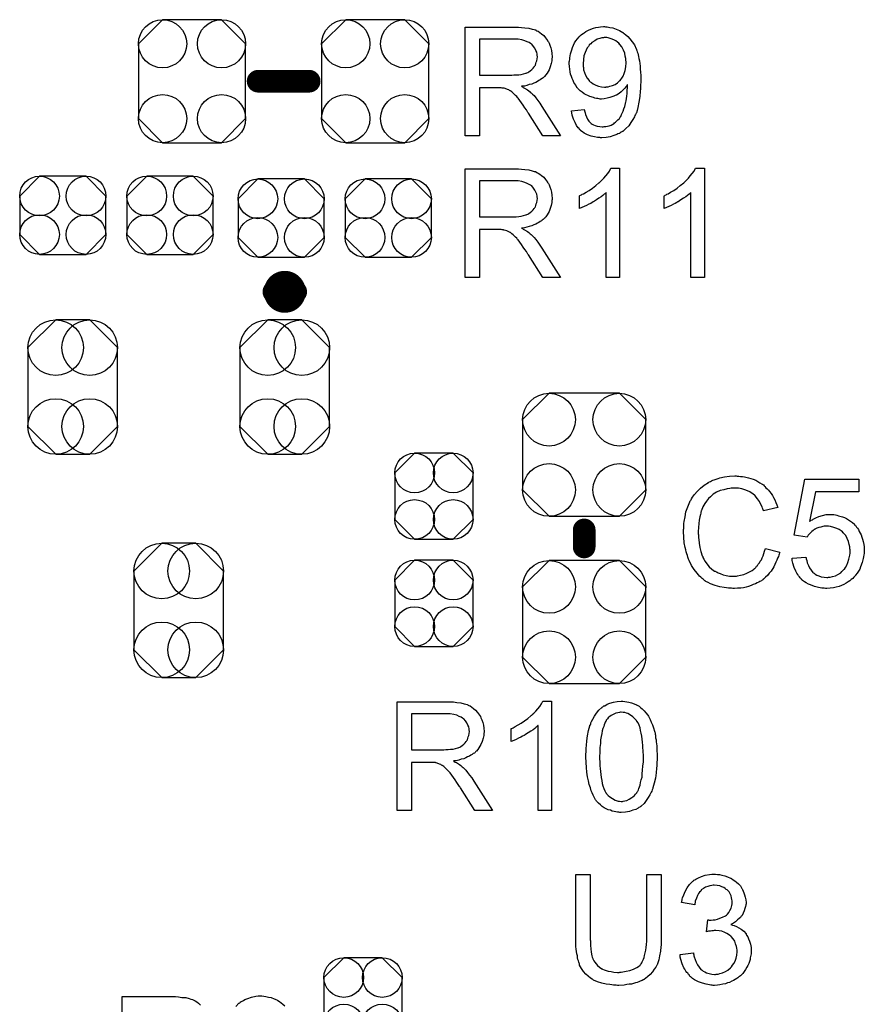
# Model space of a CAD drawing. Extents: x -0.07 to 0.96, y -0.15 to 1.54.
# Tile 11 of 14: x 0.22 to 0.52, y 0.77 to 1.12. Entities that reach past the tile are written whole.
import ezdxf

# ---------------------------------------------------------------- set-up
doc = ezdxf.new("R2010")
doc.units = 0
doc.layers.get('0').update_dxf_attribs({"linetype": 'CONTINUOUS'})
doc.layers.add('gto', color=2, linetype='CONTINUOUS')
doc.layers.add('gts', color=1, linetype='CONTINUOUS')

# ---------------------------------------------------------------- blocks, each defined once
blk = doc.blocks.new('D34')
at = {"const_width": 0.00395}
blk.add_lwpolyline([(-0.001975, 0, 1), (0.001975, 0, 1)], format="xyb", close=True, dxfattribs=at)
blk = doc.blocks.new('D36')
at = {"const_width": 0.004}
blk.add_lwpolyline([(-0.002, 0, 1), (0.002, 0, 1)], format="xyb", close=True, dxfattribs=at)
blk = doc.blocks.new('D45')
blk.add_lwpolyline([(0.0152, -0.0068), (0.0152, 0.0068), (0.0082, 0.0138), (-0.0082, 0.0138), (-0.0152, 0.0068), (-0.0152, -0.0068), (-0.0082, -0.0138), (0.0082, -0.0138)], close=True)
for centre in [(-0.0082, 0.0068), (0.0082, 0.0068), (-0.0082, -0.0068), (0.0082, -0.0068)]:
    blk.add_circle(centre, 0.007)
blk = doc.blocks.new('D46')
blk.add_lwpolyline([(-0.0068, -0.0152), (0.0068, -0.0152), (0.0138, -0.0082), (0.0138, 0.0082), (0.0068, 0.0152), (-0.0068, 0.0152), (-0.0138, 0.0082), (-0.0138, -0.0082)], close=True)
for centre in [(-0.0068, 0.0082), (0.0068, 0.0082), (-0.0068, -0.0082), (0.0068, -0.0082)]:
    blk.add_circle(centre, 0.007)
blk = doc.blocks.new('D50')
blk.add_lwpolyline([(0.0158, -0.0139), (0.0158, 0.0139), (0.006, 0.0237), (-0.006, 0.0237), (-0.0158, 0.0139), (-0.0158, -0.0139), (-0.006, -0.0237), (0.006, -0.0237)], close=True)
for centre in [(-0.006, 0.0139), (0.006, 0.0139), (-0.006, -0.0139), (0.006, -0.0139)]:
    blk.add_circle(centre, 0.0098)
blk = doc.blocks.new('D51')
blk.add_lwpolyline([(0.0124, 0.0217), (-0.0124, 0.0217), (-0.0217, 0.0124), (-0.0217, -0.0124), (-0.0124, -0.0217), (0.0124, -0.0217), (0.0217, -0.0124), (0.0217, 0.0124)], close=True)
for centre in [(-0.0124, 0.0124), (0.0124, 0.0124), (-0.0124, -0.0124), (0.0124, -0.0124)]:
    blk.add_circle(centre, 0.0093)
blk = doc.blocks.new('D52')
blk.add_lwpolyline([(-0.0189, 0.0132), (-0.0189, -0.0132), (-0.0104, -0.0217), (0.0104, -0.0217), (0.0189, -0.0132), (0.0189, 0.0132), (0.0104, 0.0217), (-0.0104, 0.0217)], close=True)
for centre in [(-0.0104, 0.0132), (0.0104, 0.0132), (-0.0104, -0.0132), (0.0104, -0.0132)]:
    blk.add_circle(centre, 0.0085)

msp = doc.modelspace()

# ---------------------------------------------------------------- linework, layer by layer
at = {"layer": 'gto', "color": 2}
for points in [[(0.4003, 1.1134), (0.4008, 1.1134), (0.4019, 1.1133), (0.4031, 1.1131), (0.4045, 1.113), (0.4057, 1.1127), (0.4063, 1.1125), (0.4068, 1.1124), (0.4069, 1.1124), (0.4069, 1.1123), (0.4073, 1.1121), (0.4078, 1.1119), (0.4084, 1.1115), (0.409, 1.111), (0.4098, 1.1104), (0.4104, 1.1096), (0.4111, 1.1087), (0.4111, 1.1086), (0.4111, 1.1086), (0.4114, 1.1082), (0.4116, 1.1077), (0.4119, 1.107), (0.4122, 1.1061), (0.4125, 1.1051), (0.4126, 1.1041), (0.4127, 1.1029), (0.4127, 1.1029), (0.4127, 1.1027), (0.4127, 1.1025), (0.4126, 1.1023), (0.4126, 1.1019), (0.4126, 1.1015), (0.4124, 1.1005), (0.412, 1.0994), (0.4116, 1.0983), (0.4109, 1.0971), (0.4105, 1.0965), (0.41, 1.096), (0.41, 1.0959), (0.4099, 1.0959), (0.4098, 1.0957), (0.4095, 1.0955), (0.4092, 1.0953), (0.4089, 1.0951), (0.4085, 1.0948), (0.408, 1.0945), (0.4075, 1.0942), (0.4069, 1.0939), (0.4062, 1.0936), (0.4055, 1.0933), (0.4046, 1.0931), (0.4038, 1.0928), (0.4029, 1.0926), (0.4019, 1.0925), (0.402, 1.0924), (0.4022, 1.0923), (0.4025, 1.0921), (0.403, 1.0919), (0.404, 1.0913), (0.4045, 1.0909), (0.4049, 1.0905), (0.405, 1.0904), (0.4053, 1.0902), (0.4058, 1.0897), (0.4063, 1.0892), (0.4069, 1.0884), (0.4076, 1.0875), (0.4084, 1.0865), (0.4091, 1.0854), (0.4157, 1.075), (0.4094, 1.075), (0.4044, 1.083), (0.4044, 1.083), (0.4043, 1.0832), (0.4041, 1.0833), (0.404, 1.0835), (0.4036, 1.0842), (0.4031, 1.0849), (0.4025, 1.0858), (0.4019, 1.0867), (0.4013, 1.0875), (0.4007, 1.0883), (0.4006, 1.0883), (0.4005, 1.0885), (0.4002, 1.0889), (0.3998, 1.0893), (0.399, 1.0901), (0.3985, 1.0905), (0.3981, 1.0908), (0.398, 1.0909), (0.3979, 1.0909), (0.3977, 1.091), (0.3974, 1.0912), (0.397, 1.0914), (0.3967, 1.0915), (0.3958, 1.0918), (0.3957, 1.0918), (0.3956, 1.0919), (0.3954, 1.0919), (0.3951, 1.0919), (0.3947, 1.092), (0.3943, 1.092), (0.3937, 1.092), (0.3871, 1.092), (0.3871, 1.075), (0.382, 1.075), (0.382, 1.1134), (0.3998, 1.1134), (0.4003, 1.1134)], [(0.4315, 1.1135), (0.4317, 1.1135), (0.4321, 1.1135), (0.4331, 1.1133), (0.4341, 1.1131), (0.4353, 1.1127), (0.4364, 1.1122), (0.4376, 1.1115), (0.4377, 1.1115), (0.4377, 1.1114), (0.4379, 1.1113), (0.4381, 1.1111), (0.4387, 1.1107), (0.4394, 1.1101), (0.4401, 1.1092), (0.4409, 1.1082), (0.4417, 1.1071), (0.4423, 1.1057), (0.4423, 1.1057), (0.4424, 1.1056), (0.4425, 1.1054), (0.4426, 1.1051), (0.4427, 1.1047), (0.4429, 1.1042), (0.443, 1.1036), (0.4432, 1.103), (0.4433, 1.1023), (0.4435, 1.1015), (0.4436, 1.1006), (0.4437, 1.0996), (0.4438, 1.0986), (0.4439, 1.0975), (0.444, 1.0963), (0.444, 1.095), (0.444, 1.0949), (0.444, 1.0946), (0.444, 1.0943), (0.444, 1.0938), (0.4439, 1.0931), (0.4439, 1.0924), (0.4439, 1.0916), (0.4438, 1.0908), (0.4436, 1.0889), (0.4433, 1.0869), (0.4429, 1.085), (0.4427, 1.084), (0.4424, 1.0832), (0.4424, 1.0832), (0.4423, 1.083), (0.4422, 1.0828), (0.4421, 1.0825), (0.4419, 1.0822), (0.4417, 1.0817), (0.4412, 1.0808), (0.4405, 1.0797), (0.4397, 1.0786), (0.4387, 1.0776), (0.4376, 1.0766), (0.4376, 1.0766), (0.4374, 1.0765), (0.4373, 1.0764), (0.4371, 1.0763), (0.4367, 1.0761), (0.4364, 1.0759), (0.4359, 1.0757), (0.4355, 1.0755), (0.4344, 1.0751), (0.4332, 1.0747), (0.4318, 1.0744), (0.4302, 1.0743), (0.4298, 1.0743), (0.4295, 1.0744), (0.4291, 1.0744), (0.4287, 1.0744), (0.4276, 1.0747), (0.4265, 1.0749), (0.4252, 1.0754), (0.424, 1.076), (0.4234, 1.0764), (0.4228, 1.0768), (0.4228, 1.0769), (0.4227, 1.0769), (0.4226, 1.0771), (0.4224, 1.0773), (0.4222, 1.0776), (0.4219, 1.0779), (0.4213, 1.0787), (0.4208, 1.0797), (0.4202, 1.0809), (0.4198, 1.0823), (0.4195, 1.0839), (0.424, 1.0843), (0.424, 1.0842), (0.4241, 1.0841), (0.4241, 1.084), (0.4241, 1.0838), (0.4243, 1.0832), (0.4245, 1.0825), (0.4248, 1.0817), (0.4252, 1.0809), (0.4256, 1.0802), (0.4262, 1.0796), (0.4262, 1.0796), (0.4265, 1.0794), (0.4268, 1.0792), (0.4273, 1.0789), (0.4279, 1.0787), (0.4286, 1.0784), (0.4295, 1.0783), (0.4303, 1.0782), (0.4307, 1.0782), (0.4311, 1.0783), (0.4316, 1.0783), (0.4322, 1.0784), (0.4328, 1.0786), (0.4335, 1.0788), (0.4341, 1.0792), (0.4342, 1.0792), (0.4344, 1.0793), (0.4347, 1.0796), (0.4351, 1.0799), (0.4355, 1.0803), (0.4359, 1.0807), (0.4364, 1.0812), (0.4368, 1.0818), (0.4369, 1.0819), (0.437, 1.0822), (0.4372, 1.0825), (0.4374, 1.083), (0.4377, 1.0837), (0.438, 1.0845), (0.4383, 1.0854), (0.4386, 1.0864), (0.4386, 1.0864), (0.4386, 1.0865), (0.4386, 1.0867), (0.4387, 1.0869), (0.4388, 1.0874), (0.4389, 1.0882), (0.4391, 1.089), (0.4392, 1.09), (0.4392, 1.091), (0.4393, 1.0921), (0.4393, 1.0922), (0.4393, 1.0924), (0.4393, 1.0926), (0.4393, 1.0931), (0.4392, 1.093), (0.439, 1.0927), (0.4387, 1.0923), (0.4383, 1.0918), (0.4377, 1.0912), (0.4371, 1.0906), (0.4363, 1.09), (0.4354, 1.0894), (0.4353, 1.0894), (0.4349, 1.0892), (0.4344, 1.089), (0.4338, 1.0888), (0.433, 1.0885), (0.4321, 1.0883), (0.4311, 1.0881), (0.4301, 1.088), (0.4296, 1.088), (0.4293, 1.0881), (0.4288, 1.0882), (0.4284, 1.0882), (0.4278, 1.0883), (0.4273, 1.0885), (0.426, 1.0889), (0.4253, 1.0892), (0.4247, 1.0895), (0.424, 1.0899), (0.4233, 1.0904), (0.4226, 1.0909), (0.422, 1.0915), (0.422, 1.0915), (0.4218, 1.0917), (0.4217, 1.0918), (0.4215, 1.0921), (0.4212, 1.0925), (0.421, 1.0929), (0.4207, 1.0934), (0.4204, 1.0939), (0.4201, 1.0945), (0.4198, 1.0952), (0.4195, 1.096), (0.4192, 1.0968), (0.419, 1.0976), (0.4189, 1.0986), (0.4188, 1.0995), (0.4187, 1.1006), (0.4187, 1.1006), (0.4187, 1.1009), (0.4187, 1.1011), (0.4188, 1.1015), (0.4189, 1.102), (0.4189, 1.1026), (0.419, 1.1032), (0.4192, 1.104), (0.4196, 1.1054), (0.4199, 1.1062), (0.4202, 1.107), (0.4206, 1.1078), (0.4211, 1.1085), (0.4216, 1.1093), (0.4222, 1.11), (0.4222, 1.11), (0.4223, 1.1101), (0.4225, 1.1103), (0.4228, 1.1105), (0.4231, 1.1108), (0.4236, 1.1111), (0.424, 1.1114), (0.4246, 1.1118), (0.4251, 1.1121), (0.4258, 1.1124), (0.4273, 1.113), (0.4281, 1.1132), (0.429, 1.1134), (0.4298, 1.1135), (0.4308, 1.1136), (0.4312, 1.1136), (0.4315, 1.1135)], [(0.3992, 1.1091), (0.3871, 1.1091), (0.3871, 1.0964), (0.3985, 1.0964), (0.3992, 1.0965), (0.4, 1.0965), (0.4009, 1.0966), (0.4018, 1.0967), (0.4026, 1.0969), (0.4034, 1.0971), (0.4035, 1.0971), (0.4038, 1.0973), (0.4041, 1.0974), (0.4045, 1.0976), (0.405, 1.098), (0.4055, 1.0984), (0.406, 1.0989), (0.4064, 1.0994), (0.4065, 1.0995), (0.4066, 1.0997), (0.4068, 1.1), (0.407, 1.1005), (0.4071, 1.101), (0.4073, 1.1015), (0.4074, 1.1022), (0.4075, 1.1029), (0.4075, 1.1029), (0.4075, 1.103), (0.4074, 1.1033), (0.4074, 1.1038), (0.4073, 1.1045), (0.407, 1.1051), (0.4066, 1.1059), (0.4061, 1.1066), (0.4055, 1.1074), (0.4054, 1.1074), (0.4051, 1.1076), (0.4046, 1.1079), (0.4039, 1.1082), (0.4031, 1.1086), (0.402, 1.1089), (0.4007, 1.1091), (0.3992, 1.1091)], [(0.432, 1.1097), (0.4311, 1.1097), (0.4308, 1.1096), (0.4302, 1.1096), (0.4295, 1.1094), (0.4286, 1.1091), (0.4277, 1.1086), (0.4267, 1.108), (0.4263, 1.1075), (0.4258, 1.1071), (0.4258, 1.107), (0.4257, 1.107), (0.4256, 1.1068), (0.4255, 1.1066), (0.4251, 1.1061), (0.4247, 1.1053), (0.4243, 1.1044), (0.4239, 1.1032), (0.4237, 1.1019), (0.4236, 1.1004), (0.4236, 1.1004), (0.4236, 1.1003), (0.4236, 1.1001), (0.4236, 1.0998), (0.4236, 1.0995), (0.4237, 1.0991), (0.4238, 1.0983), (0.4241, 1.0974), (0.4245, 1.0964), (0.425, 1.0954), (0.4257, 1.0945), (0.4258, 1.0944), (0.4261, 1.0941), (0.4266, 1.0938), (0.4272, 1.0934), (0.4281, 1.0929), (0.429, 1.0925), (0.4301, 1.0923), (0.4312, 1.0922), (0.4316, 1.0922), (0.4318, 1.0923), (0.4324, 1.0923), (0.4331, 1.0925), (0.434, 1.0928), (0.4349, 1.0931), (0.4358, 1.0937), (0.4366, 1.0945), (0.4367, 1.0946), (0.4369, 1.0949), (0.4373, 1.0954), (0.4377, 1.0961), (0.4381, 1.097), (0.4384, 1.0981), (0.4387, 1.0994), (0.4388, 1.1008), (0.4388, 1.1009), (0.4388, 1.101), (0.4388, 1.1012), (0.4387, 1.1015), (0.4387, 1.1019), (0.4387, 1.1023), (0.4385, 1.1031), (0.4383, 1.1042), (0.4379, 1.1053), (0.4373, 1.1064), (0.4366, 1.1073), (0.4366, 1.1074), (0.4365, 1.1074), (0.4362, 1.1077), (0.4358, 1.1081), (0.4352, 1.1085), (0.4344, 1.1089), (0.4335, 1.1093), (0.4325, 1.1096), (0.432, 1.1097)], [(0.4003, 1.0634), (0.4008, 1.0634), (0.4019, 1.0633), (0.4031, 1.0631), (0.4045, 1.063), (0.4057, 1.0627), (0.4063, 1.0625), (0.4068, 1.0624), (0.4069, 1.0624), (0.4069, 1.0623), (0.4073, 1.0621), (0.4078, 1.0619), (0.4084, 1.0615), (0.409, 1.061), (0.4098, 1.0604), (0.4104, 1.0596), (0.4111, 1.0587), (0.4111, 1.0586), (0.4111, 1.0586), (0.4114, 1.0582), (0.4116, 1.0577), (0.4119, 1.057), (0.4122, 1.0561), (0.4125, 1.0551), (0.4126, 1.0541), (0.4127, 1.0529), (0.4127, 1.0529), (0.4127, 1.0527), (0.4127, 1.0525), (0.4126, 1.0523), (0.4126, 1.0519), (0.4126, 1.0515), (0.4124, 1.0505), (0.412, 1.0494), (0.4116, 1.0483), (0.4109, 1.0471), (0.4105, 1.0465), (0.41, 1.046), (0.41, 1.0459), (0.4099, 1.0459), (0.4098, 1.0457), (0.4095, 1.0455), (0.4092, 1.0453), (0.4089, 1.0451), (0.4085, 1.0448), (0.408, 1.0445), (0.4075, 1.0442), (0.4069, 1.0439), (0.4062, 1.0436), (0.4055, 1.0433), (0.4046, 1.0431), (0.4038, 1.0428), (0.4029, 1.0426), (0.4019, 1.0425), (0.402, 1.0424), (0.4022, 1.0423), (0.4025, 1.0421), (0.403, 1.0419), (0.404, 1.0413), (0.4045, 1.0409), (0.4049, 1.0405), (0.405, 1.0404), (0.4053, 1.0402), (0.4058, 1.0397), (0.4063, 1.0392), (0.4069, 1.0384), (0.4076, 1.0375), (0.4084, 1.0365), (0.4091, 1.0354), (0.4157, 1.025), (0.4094, 1.025), (0.4044, 1.033), (0.4044, 1.033), (0.4043, 1.0332), (0.4041, 1.0333), (0.404, 1.0335), (0.4036, 1.0342), (0.4031, 1.0349), (0.4025, 1.0358), (0.4019, 1.0367), (0.4013, 1.0375), (0.4007, 1.0383), (0.4006, 1.0383), (0.4005, 1.0385), (0.4002, 1.0389), (0.3998, 1.0393), (0.399, 1.0401), (0.3985, 1.0405), (0.3981, 1.0408), (0.398, 1.0409), (0.3979, 1.0409), (0.3977, 1.041), (0.3974, 1.0412), (0.397, 1.0414), (0.3967, 1.0415), (0.3958, 1.0418), (0.3957, 1.0418), (0.3956, 1.0419), (0.3954, 1.0419), (0.3951, 1.0419), (0.3947, 1.042), (0.3943, 1.042), (0.3937, 1.042), (0.3871, 1.042), (0.3871, 1.025), (0.382, 1.025), (0.382, 1.0634), (0.3998, 1.0634), (0.4003, 1.0634)], [(0.4365, 1.025), (0.4318, 1.025), (0.4318, 1.055), (0.4317, 1.055), (0.4315, 1.0547), (0.4311, 1.0544), (0.4306, 1.054), (0.43, 1.0535), (0.4292, 1.053), (0.4283, 1.0524), (0.4273, 1.0518), (0.4272, 1.0518), (0.4272, 1.0517), (0.4268, 1.0515), (0.4263, 1.0512), (0.4256, 1.0509), (0.4248, 1.0505), (0.424, 1.0501), (0.4232, 1.0497), (0.4223, 1.0494), (0.4223, 1.0539), (0.4224, 1.0539), (0.4225, 1.054), (0.4227, 1.0541), (0.423, 1.0542), (0.4233, 1.0544), (0.4237, 1.0546), (0.4247, 1.0552), (0.4258, 1.0558), (0.4269, 1.0566), (0.4281, 1.0575), (0.4292, 1.0584), (0.4293, 1.0585), (0.4293, 1.0585), (0.4295, 1.0587), (0.4297, 1.0589), (0.4302, 1.0594), (0.4309, 1.0601), (0.4316, 1.0609), (0.4323, 1.0617), (0.4329, 1.0626), (0.4334, 1.0636), (0.4365, 1.0636), (0.4365, 1.025)], [(0.4664, 1.025), (0.4616, 1.025), (0.4616, 1.055), (0.4616, 1.055), (0.4613, 1.0547), (0.461, 1.0544), (0.4604, 1.054), (0.4598, 1.0535), (0.459, 1.053), (0.4581, 1.0524), (0.4571, 1.0518), (0.4571, 1.0518), (0.457, 1.0517), (0.4567, 1.0515), (0.4561, 1.0512), (0.4555, 1.0509), (0.4547, 1.0505), (0.4539, 1.0501), (0.453, 1.0497), (0.4522, 1.0494), (0.4522, 1.0539), (0.4523, 1.0539), (0.4524, 1.054), (0.4526, 1.0541), (0.4529, 1.0542), (0.4532, 1.0544), (0.4536, 1.0546), (0.4545, 1.0552), (0.4556, 1.0558), (0.4568, 1.0566), (0.4579, 1.0575), (0.4591, 1.0584), (0.4591, 1.0585), (0.4592, 1.0585), (0.4594, 1.0587), (0.4596, 1.0589), (0.4601, 1.0594), (0.4608, 1.0601), (0.4614, 1.0609), (0.4621, 1.0617), (0.4628, 1.0626), (0.4633, 1.0636), (0.4664, 1.0636), (0.4664, 1.025)], [(0.3992, 1.0591), (0.3871, 1.0591), (0.3871, 1.0464), (0.3985, 1.0464), (0.3992, 1.0465), (0.4, 1.0465), (0.4009, 1.0466), (0.4018, 1.0467), (0.4026, 1.0469), (0.4034, 1.0471), (0.4035, 1.0471), (0.4038, 1.0473), (0.4041, 1.0474), (0.4045, 1.0476), (0.405, 1.048), (0.4055, 1.0484), (0.406, 1.0489), (0.4064, 1.0494), (0.4065, 1.0495), (0.4066, 1.0497), (0.4068, 1.05), (0.407, 1.0505), (0.4071, 1.051), (0.4073, 1.0515), (0.4074, 1.0522), (0.4075, 1.0529), (0.4075, 1.0529), (0.4075, 1.053), (0.4074, 1.0533), (0.4074, 1.0538), (0.4073, 1.0545), (0.407, 1.0551), (0.4066, 1.0559), (0.4061, 1.0566), (0.4055, 1.0574), (0.4054, 1.0574), (0.4051, 1.0576), (0.4046, 1.0579), (0.4039, 1.0582), (0.4031, 1.0586), (0.402, 1.0589), (0.4007, 1.0591), (0.3992, 1.0591)], [(0.478, 0.955), (0.4785, 0.955), (0.4791, 0.9549), (0.4798, 0.9549), (0.4805, 0.9547), (0.482, 0.9544), (0.4836, 0.9539), (0.4845, 0.9535), (0.4853, 0.9531), (0.486, 0.9526), (0.4868, 0.9521), (0.4869, 0.9521), (0.487, 0.952), (0.4872, 0.9519), (0.4875, 0.9516), (0.4877, 0.9513), (0.4881, 0.9509), (0.4885, 0.9505), (0.489, 0.95), (0.4894, 0.9495), (0.4899, 0.9488), (0.4904, 0.9481), (0.4908, 0.9474), (0.4912, 0.9466), (0.4916, 0.9457), (0.492, 0.9449), (0.4923, 0.9439), (0.4873, 0.9427), (0.4873, 0.9428), (0.4873, 0.9429), (0.4871, 0.9431), (0.487, 0.9434), (0.4869, 0.9437), (0.4868, 0.9441), (0.4863, 0.945), (0.4858, 0.946), (0.4851, 0.947), (0.4843, 0.948), (0.4834, 0.9488), (0.4833, 0.9489), (0.4829, 0.9491), (0.4824, 0.9494), (0.4816, 0.9498), (0.4807, 0.9501), (0.4796, 0.9505), (0.4784, 0.9507), (0.477, 0.9507), (0.4765, 0.9507), (0.4763, 0.9507), (0.4759, 0.9507), (0.4754, 0.9506), (0.4744, 0.9505), (0.4732, 0.9502), (0.472, 0.9499), (0.4707, 0.9493), (0.4695, 0.9486), (0.4695, 0.9486), (0.4694, 0.9485), (0.469, 0.9482), (0.4685, 0.9477), (0.4679, 0.9471), (0.4672, 0.9462), (0.4665, 0.9453), (0.4659, 0.9441), (0.4654, 0.9429), (0.4654, 0.9428), (0.4653, 0.9427), (0.4653, 0.9425), (0.4652, 0.9423), (0.4651, 0.9419), (0.465, 0.9415), (0.4648, 0.9406), (0.4646, 0.9395), (0.4644, 0.9383), (0.4643, 0.9369), (0.4642, 0.9355), (0.4642, 0.9354), (0.4642, 0.9353), (0.4642, 0.935), (0.4642, 0.9346), (0.4643, 0.9343), (0.4643, 0.9338), (0.4643, 0.9332), (0.4644, 0.9326), (0.4645, 0.9313), (0.4648, 0.9298), (0.4652, 0.9284), (0.4656, 0.9269), (0.4656, 0.9269), (0.4657, 0.9268), (0.4658, 0.9266), (0.4659, 0.9263), (0.4662, 0.9257), (0.4667, 0.9249), (0.4673, 0.924), (0.4681, 0.923), (0.469, 0.9222), (0.47, 0.9214), (0.4701, 0.9214), (0.4702, 0.9214), (0.4704, 0.9213), (0.4706, 0.9212), (0.4709, 0.9211), (0.4712, 0.9209), (0.472, 0.9206), (0.473, 0.9202), (0.4741, 0.9199), (0.4753, 0.9197), (0.4766, 0.9197), (0.477, 0.9197), (0.4773, 0.9197), (0.4777, 0.9197), (0.4781, 0.9198), (0.4791, 0.92), (0.4803, 0.9203), (0.4814, 0.9207), (0.4826, 0.9213), (0.4833, 0.9217), (0.4838, 0.9221), (0.4839, 0.9222), (0.4839, 0.9222), (0.4841, 0.9224), (0.4843, 0.9225), (0.4845, 0.9228), (0.4848, 0.9232), (0.4851, 0.9235), (0.4854, 0.9239), (0.4858, 0.9244), (0.4861, 0.925), (0.4865, 0.9255), (0.4868, 0.9262), (0.4871, 0.9269), (0.4874, 0.9277), (0.4876, 0.9285), (0.4879, 0.9294), (0.493, 0.9282), (0.493, 0.9281), (0.4929, 0.9279), (0.4928, 0.9275), (0.4926, 0.9271), (0.4925, 0.9266), (0.4922, 0.926), (0.492, 0.9253), (0.4916, 0.9246), (0.4909, 0.923), (0.4899, 0.9215), (0.4892, 0.9207), (0.4886, 0.9199), (0.488, 0.9193), (0.4872, 0.9186), (0.4871, 0.9186), (0.487, 0.9184), (0.4868, 0.9183), (0.4865, 0.9181), (0.486, 0.9178), (0.4856, 0.9176), (0.485, 0.9173), (0.4844, 0.917), (0.4836, 0.9167), (0.4829, 0.9164), (0.482, 0.9161), (0.4811, 0.9158), (0.4802, 0.9156), (0.4792, 0.9155), (0.4781, 0.9154), (0.477, 0.9153), (0.4764, 0.9153), (0.476, 0.9154), (0.4755, 0.9154), (0.4749, 0.9154), (0.4742, 0.9156), (0.4734, 0.9157), (0.4718, 0.9159), (0.4702, 0.9164), (0.4685, 0.917), (0.4677, 0.9174), (0.4669, 0.9178), (0.4669, 0.9179), (0.4668, 0.9179), (0.4665, 0.9181), (0.4663, 0.9183), (0.466, 0.9186), (0.4656, 0.9189), (0.4652, 0.9193), (0.4647, 0.9197), (0.4643, 0.9202), (0.4638, 0.9207), (0.4628, 0.922), (0.4618, 0.9235), (0.461, 0.9252), (0.461, 0.9252), (0.4609, 0.9254), (0.4608, 0.9257), (0.4607, 0.926), (0.4606, 0.9264), (0.4604, 0.927), (0.4602, 0.9276), (0.46, 0.9283), (0.4598, 0.929), (0.4596, 0.9298), (0.4593, 0.9315), (0.4591, 0.9335), (0.459, 0.9355), (0.459, 0.9355), (0.459, 0.9358), (0.459, 0.9361), (0.4591, 0.9365), (0.4591, 0.937), (0.4591, 0.9376), (0.4592, 0.9383), (0.4593, 0.939), (0.4596, 0.9406), (0.4599, 0.9424), (0.4605, 0.9442), (0.4613, 0.9459), (0.4613, 0.946), (0.4614, 0.9461), (0.4615, 0.9464), (0.4617, 0.9466), (0.4619, 0.947), (0.4622, 0.9475), (0.4629, 0.9485), (0.4639, 0.9496), (0.465, 0.9507), (0.4663, 0.9518), (0.4678, 0.9527), (0.4678, 0.9528), (0.468, 0.9529), (0.4682, 0.953), (0.4685, 0.9531), (0.4689, 0.9533), (0.4694, 0.9535), (0.4699, 0.9537), (0.4705, 0.9539), (0.4712, 0.9541), (0.4719, 0.9544), (0.4735, 0.9547), (0.4753, 0.955), (0.4771, 0.9551), (0.4776, 0.9551), (0.478, 0.955)], [(0.5209, 0.9494), (0.5056, 0.9494), (0.5035, 0.939), (0.5036, 0.9391), (0.5037, 0.9391), (0.5038, 0.9393), (0.5041, 0.9394), (0.5045, 0.9396), (0.5048, 0.9398), (0.5057, 0.9403), (0.5068, 0.9407), (0.5081, 0.9411), (0.5094, 0.9414), (0.5101, 0.9415), (0.5113, 0.9415), (0.5116, 0.9414), (0.5121, 0.9414), (0.5126, 0.9413), (0.5131, 0.9412), (0.5137, 0.941), (0.5151, 0.9406), (0.5158, 0.9404), (0.5165, 0.94), (0.5172, 0.9396), (0.5179, 0.9391), (0.5186, 0.9386), (0.5193, 0.938), (0.5193, 0.9379), (0.5194, 0.9378), (0.5196, 0.9376), (0.5198, 0.9374), (0.5201, 0.937), (0.5204, 0.9366), (0.5207, 0.9361), (0.521, 0.9355), (0.5213, 0.9349), (0.5217, 0.9343), (0.5219, 0.9335), (0.5222, 0.9327), (0.5224, 0.9319), (0.5226, 0.9309), (0.5227, 0.93), (0.5228, 0.929), (0.5228, 0.9289), (0.5228, 0.9288), (0.5228, 0.9285), (0.5227, 0.9281), (0.5227, 0.9277), (0.5226, 0.9272), (0.5225, 0.9265), (0.5224, 0.9259), (0.522, 0.9245), (0.5215, 0.923), (0.5212, 0.9222), (0.5207, 0.9215), (0.5203, 0.9207), (0.5197, 0.92), (0.5197, 0.9199), (0.5196, 0.9198), (0.5193, 0.9196), (0.5191, 0.9193), (0.5187, 0.9189), (0.5182, 0.9185), (0.5177, 0.9181), (0.5171, 0.9177), (0.5164, 0.9172), (0.5156, 0.9168), (0.5148, 0.9164), (0.5139, 0.9161), (0.5129, 0.9158), (0.5119, 0.9156), (0.5108, 0.9154), (0.5096, 0.9153), (0.5091, 0.9153), (0.5087, 0.9154), (0.5083, 0.9154), (0.5078, 0.9155), (0.5072, 0.9156), (0.5066, 0.9157), (0.5052, 0.9161), (0.5038, 0.9166), (0.5031, 0.9169), (0.5023, 0.9173), (0.5017, 0.9177), (0.501, 0.9182), (0.501, 0.9183), (0.5008, 0.9183), (0.5007, 0.9186), (0.5005, 0.9188), (0.5002, 0.9191), (0.5, 0.9194), (0.4996, 0.9198), (0.4993, 0.9203), (0.499, 0.9208), (0.4987, 0.9214), (0.4981, 0.9228), (0.4976, 0.9243), (0.4974, 0.9252), (0.4973, 0.926), (0.5022, 0.9264), (0.5022, 0.9264), (0.5022, 0.9263), (0.5023, 0.9261), (0.5023, 0.9258), (0.5025, 0.9252), (0.5027, 0.9244), (0.5031, 0.9235), (0.5035, 0.9226), (0.5041, 0.9218), (0.5047, 0.921), (0.5048, 0.9209), (0.5051, 0.9207), (0.5055, 0.9204), (0.5061, 0.9201), (0.5068, 0.9198), (0.5076, 0.9195), (0.5086, 0.9193), (0.5096, 0.9192), (0.5099, 0.9192), (0.5102, 0.9193), (0.5108, 0.9193), (0.5116, 0.9196), (0.5126, 0.9198), (0.5135, 0.9203), (0.5145, 0.9209), (0.5149, 0.9213), (0.5154, 0.9218), (0.5154, 0.9218), (0.5155, 0.9219), (0.5156, 0.922), (0.5158, 0.9222), (0.5162, 0.9228), (0.5166, 0.9236), (0.517, 0.9245), (0.5174, 0.9257), (0.5177, 0.9271), (0.5178, 0.9278), (0.5178, 0.9286), (0.5178, 0.9287), (0.5178, 0.9288), (0.5178, 0.929), (0.5177, 0.9293), (0.5177, 0.9296), (0.5177, 0.93), (0.5175, 0.9309), (0.5172, 0.9319), (0.5168, 0.933), (0.5163, 0.934), (0.5155, 0.9349), (0.5155, 0.935), (0.5154, 0.935), (0.5151, 0.9353), (0.5146, 0.9357), (0.5139, 0.9361), (0.5131, 0.9365), (0.5121, 0.9369), (0.5109, 0.9372), (0.5102, 0.9373), (0.5092, 0.9373), (0.5087, 0.9373), (0.5082, 0.9372), (0.5075, 0.937), (0.5068, 0.9369), (0.5061, 0.9366), (0.5054, 0.9363), (0.5053, 0.9362), (0.5051, 0.9361), (0.5048, 0.9358), (0.5043, 0.9355), (0.5039, 0.9351), (0.5035, 0.9346), (0.503, 0.9341), (0.5026, 0.9335), (0.4981, 0.9341), (0.5018, 0.9539), (0.5209, 0.9539), (0.5209, 0.9494)], [(0.3763, 0.8754), (0.3768, 0.8754), (0.3779, 0.8753), (0.3791, 0.8751), (0.3805, 0.875), (0.3817, 0.8747), (0.3823, 0.8745), (0.3828, 0.8744), (0.3829, 0.8744), (0.3829, 0.8743), (0.3833, 0.8741), (0.3838, 0.8739), (0.3844, 0.8735), (0.385, 0.873), (0.3857, 0.8724), (0.3864, 0.8716), (0.3871, 0.8707), (0.3871, 0.8706), (0.3871, 0.8706), (0.3874, 0.8702), (0.3876, 0.8697), (0.3879, 0.869), (0.3882, 0.8681), (0.3885, 0.8671), (0.3886, 0.8661), (0.3887, 0.8649), (0.3887, 0.8649), (0.3887, 0.8648), (0.3887, 0.8645), (0.3886, 0.8643), (0.3886, 0.8639), (0.3886, 0.8635), (0.3884, 0.8625), (0.388, 0.8614), (0.3876, 0.8603), (0.3869, 0.8591), (0.3865, 0.8585), (0.386, 0.858), (0.386, 0.8579), (0.3859, 0.8579), (0.3857, 0.8577), (0.3855, 0.8575), (0.3853, 0.8573), (0.3849, 0.8571), (0.3845, 0.8568), (0.384, 0.8565), (0.3835, 0.8562), (0.3829, 0.8559), (0.3822, 0.8556), (0.3815, 0.8553), (0.3806, 0.8551), (0.3798, 0.8548), (0.3789, 0.8546), (0.3779, 0.8545), (0.378, 0.8544), (0.3782, 0.8543), (0.3785, 0.8541), (0.379, 0.8539), (0.38, 0.8533), (0.3805, 0.8529), (0.3809, 0.8525), (0.381, 0.8524), (0.3813, 0.8522), (0.3818, 0.8517), (0.3823, 0.8512), (0.3829, 0.8504), (0.3836, 0.8495), (0.3844, 0.8485), (0.3851, 0.8474), (0.3917, 0.837), (0.3854, 0.837), (0.3804, 0.845), (0.3804, 0.845), (0.3803, 0.8452), (0.3801, 0.8453), (0.38, 0.8455), (0.3796, 0.8462), (0.3791, 0.8469), (0.3785, 0.8478), (0.3779, 0.8487), (0.3773, 0.8495), (0.3767, 0.8503), (0.3766, 0.8503), (0.3765, 0.8505), (0.3762, 0.8509), (0.3758, 0.8513), (0.375, 0.8521), (0.3745, 0.8525), (0.3741, 0.8528), (0.374, 0.8529), (0.3739, 0.8529), (0.3737, 0.853), (0.3734, 0.8532), (0.373, 0.8534), (0.3727, 0.8535), (0.3718, 0.8538), (0.3717, 0.8538), (0.3716, 0.8539), (0.3714, 0.8539), (0.3711, 0.8539), (0.3707, 0.854), (0.3703, 0.854), (0.3697, 0.854), (0.3631, 0.854), (0.3631, 0.837), (0.358, 0.837), (0.358, 0.8754), (0.3758, 0.8754), (0.3763, 0.8754)], [(0.4125, 0.837), (0.4078, 0.837), (0.4078, 0.867), (0.4077, 0.867), (0.4074, 0.8667), (0.4071, 0.8664), (0.4066, 0.866), (0.406, 0.8655), (0.4052, 0.865), (0.4043, 0.8644), (0.4033, 0.8638), (0.4032, 0.8638), (0.4032, 0.8637), (0.4028, 0.8635), (0.4023, 0.8632), (0.4016, 0.8629), (0.4008, 0.8625), (0.4, 0.8621), (0.3992, 0.8617), (0.3983, 0.8614), (0.3983, 0.8659), (0.3984, 0.8659), (0.3985, 0.866), (0.3987, 0.8661), (0.399, 0.8662), (0.3993, 0.8664), (0.3997, 0.8666), (0.4007, 0.8672), (0.4018, 0.8678), (0.4029, 0.8686), (0.4041, 0.8695), (0.4052, 0.8704), (0.4053, 0.8705), (0.4053, 0.8705), (0.4055, 0.8707), (0.4057, 0.8709), (0.4062, 0.8714), (0.4069, 0.8721), (0.4076, 0.8729), (0.4083, 0.8737), (0.4089, 0.8746), (0.4094, 0.8756), (0.4125, 0.8756), (0.4125, 0.837)], [(0.4383, 0.8755), (0.439, 0.8754), (0.4398, 0.8752), (0.4407, 0.875), (0.4416, 0.8747), (0.4425, 0.8743), (0.4426, 0.8743), (0.4426, 0.8742), (0.4429, 0.8741), (0.4434, 0.8738), (0.4439, 0.8734), (0.4445, 0.8729), (0.4452, 0.8722), (0.4458, 0.8715), (0.4464, 0.8707), (0.4465, 0.8706), (0.4467, 0.8703), (0.4469, 0.8698), (0.4473, 0.8691), (0.4476, 0.8682), (0.4481, 0.8673), (0.4485, 0.8662), (0.4488, 0.865), (0.4488, 0.8649), (0.4489, 0.8648), (0.4489, 0.8646), (0.449, 0.8644), (0.449, 0.864), (0.4491, 0.8636), (0.4492, 0.8631), (0.4492, 0.8626), (0.4494, 0.862), (0.4494, 0.8613), (0.4495, 0.8605), (0.4496, 0.8598), (0.4496, 0.8589), (0.4496, 0.858), (0.4497, 0.857), (0.4497, 0.8559), (0.4497, 0.8559), (0.4497, 0.8556), (0.4497, 0.8553), (0.4497, 0.8548), (0.4496, 0.8542), (0.4496, 0.8535), (0.4496, 0.8528), (0.4495, 0.852), (0.4494, 0.8503), (0.4491, 0.8484), (0.4487, 0.8467), (0.4485, 0.8458), (0.4482, 0.845), (0.4482, 0.8449), (0.4482, 0.8448), (0.4481, 0.8446), (0.448, 0.8443), (0.4479, 0.8439), (0.4476, 0.8435), (0.4472, 0.8426), (0.4466, 0.8416), (0.4459, 0.8405), (0.4451, 0.8395), (0.4441, 0.8386), (0.444, 0.8386), (0.444, 0.8384), (0.4438, 0.8383), (0.4436, 0.8382), (0.4433, 0.8381), (0.443, 0.8378), (0.4422, 0.8374), (0.4412, 0.8371), (0.44, 0.8367), (0.4386, 0.8364), (0.4371, 0.8363), (0.4366, 0.8363), (0.4362, 0.8364), (0.4358, 0.8364), (0.4352, 0.8366), (0.4346, 0.8367), (0.4339, 0.8368), (0.4333, 0.8371), (0.4325, 0.8373), (0.4318, 0.8376), (0.4311, 0.838), (0.4304, 0.8384), (0.4297, 0.839), (0.429, 0.8396), (0.4284, 0.8403), (0.4283, 0.8403), (0.4282, 0.8405), (0.428, 0.8408), (0.4278, 0.8412), (0.4275, 0.8417), (0.4272, 0.8424), (0.4268, 0.8432), (0.4265, 0.844), (0.4262, 0.845), (0.4258, 0.8462), (0.4255, 0.8475), (0.4252, 0.8489), (0.4249, 0.8505), (0.4248, 0.8522), (0.4247, 0.854), (0.4246, 0.8559), (0.4246, 0.856), (0.4246, 0.8562), (0.4246, 0.8566), (0.4246, 0.857), (0.4247, 0.8576), (0.4247, 0.8583), (0.4247, 0.859), (0.4248, 0.8599), (0.4249, 0.8616), (0.4252, 0.8634), (0.4255, 0.8652), (0.4258, 0.8661), (0.426, 0.8669), (0.426, 0.867), (0.426, 0.8671), (0.4262, 0.8673), (0.4263, 0.8676), (0.4264, 0.868), (0.4266, 0.8684), (0.427, 0.8693), (0.4276, 0.8703), (0.4283, 0.8714), (0.4292, 0.8724), (0.4302, 0.8733), (0.4302, 0.8733), (0.4303, 0.8734), (0.4304, 0.8735), (0.4306, 0.8736), (0.4309, 0.8739), (0.4313, 0.874), (0.4321, 0.8745), (0.4331, 0.8749), (0.4343, 0.8752), (0.4356, 0.8755), (0.4371, 0.8756), (0.4376, 0.8756), (0.4383, 0.8755)], [(0.3752, 0.8711), (0.3631, 0.8711), (0.3631, 0.8584), (0.3745, 0.8584), (0.3752, 0.8585), (0.376, 0.8585), (0.3769, 0.8586), (0.3778, 0.8587), (0.3786, 0.8589), (0.3794, 0.8591), (0.3795, 0.8591), (0.3798, 0.8593), (0.3801, 0.8594), (0.3805, 0.8596), (0.381, 0.86), (0.3815, 0.8604), (0.382, 0.8609), (0.3824, 0.8614), (0.3825, 0.8615), (0.3826, 0.8617), (0.3828, 0.862), (0.383, 0.8625), (0.3831, 0.863), (0.3833, 0.8635), (0.3834, 0.8642), (0.3835, 0.8649), (0.3835, 0.8649), (0.3835, 0.865), (0.3834, 0.8653), (0.3834, 0.8658), (0.3833, 0.8665), (0.383, 0.8671), (0.3826, 0.8679), (0.3821, 0.8686), (0.3815, 0.8694), (0.3814, 0.8694), (0.3811, 0.8696), (0.3806, 0.8699), (0.3799, 0.8702), (0.3791, 0.8706), (0.378, 0.8709), (0.3767, 0.8711), (0.3752, 0.8711)], [(0.4371, 0.8717), (0.4368, 0.8717), (0.4365, 0.8716), (0.4359, 0.8715), (0.4352, 0.8714), (0.4344, 0.871), (0.4335, 0.8705), (0.433, 0.8702), (0.4326, 0.8699), (0.4322, 0.8694), (0.4318, 0.8689), (0.4318, 0.8689), (0.4317, 0.8687), (0.4316, 0.8685), (0.4314, 0.8682), (0.4313, 0.8678), (0.431, 0.8673), (0.4309, 0.8667), (0.4306, 0.866), (0.4304, 0.8651), (0.4302, 0.8642), (0.43, 0.8631), (0.4298, 0.862), (0.4297, 0.8606), (0.4295, 0.8592), (0.4295, 0.8576), (0.4294, 0.8559), (0.4294, 0.8558), (0.4294, 0.8555), (0.4294, 0.855), (0.4295, 0.8544), (0.4295, 0.8536), (0.4295, 0.8528), (0.4296, 0.8518), (0.4297, 0.8508), (0.43, 0.8487), (0.4302, 0.8476), (0.4304, 0.8466), (0.4306, 0.8457), (0.4309, 0.8448), (0.4313, 0.844), (0.4316, 0.8433), (0.4316, 0.8433), (0.4318, 0.8432), (0.432, 0.8428), (0.4325, 0.8423), (0.4331, 0.8418), (0.434, 0.8412), (0.4349, 0.8407), (0.436, 0.8403), (0.4365, 0.8403), (0.4371, 0.8402), (0.4375, 0.8402), (0.4377, 0.8403), (0.4383, 0.8404), (0.439, 0.8406), (0.4399, 0.841), (0.4408, 0.8416), (0.4412, 0.8419), (0.4417, 0.8423), (0.4421, 0.8428), (0.4426, 0.8433), (0.4426, 0.8434), (0.4427, 0.8435), (0.4428, 0.8437), (0.4429, 0.8439), (0.4431, 0.8443), (0.4433, 0.8448), (0.4435, 0.8454), (0.4437, 0.846), (0.4439, 0.8469), (0.4441, 0.8478), (0.4444, 0.8488), (0.4445, 0.8499), (0.4446, 0.8513), (0.4447, 0.8527), (0.4449, 0.8542), (0.4449, 0.8559), (0.4449, 0.856), (0.4449, 0.856), (0.4449, 0.8563), (0.4449, 0.8568), (0.4448, 0.8575), (0.4448, 0.8582), (0.4447, 0.8591), (0.4447, 0.86), (0.4446, 0.8611), (0.4443, 0.8632), (0.4441, 0.8643), (0.4439, 0.8652), (0.4437, 0.8662), (0.4434, 0.8671), (0.443, 0.8679), (0.4426, 0.8685), (0.4426, 0.8686), (0.4425, 0.8686), (0.4424, 0.8688), (0.4422, 0.869), (0.4417, 0.8695), (0.4411, 0.8701), (0.4403, 0.8707), (0.4394, 0.8712), (0.4389, 0.8714), (0.4383, 0.8716), (0.4377, 0.8716), (0.4371, 0.8717)], [(0.4512, 0.7922), (0.4512, 0.7922), (0.4512, 0.7919), (0.4512, 0.7917), (0.4512, 0.7913), (0.4511, 0.7908), (0.4511, 0.7902), (0.4511, 0.7895), (0.451, 0.7889), (0.4509, 0.7874), (0.4506, 0.7858), (0.4503, 0.7843), (0.4501, 0.7836), (0.4499, 0.7829), (0.4499, 0.7829), (0.4498, 0.7828), (0.4497, 0.7826), (0.4496, 0.7824), (0.4493, 0.7818), (0.4487, 0.781), (0.4481, 0.7801), (0.4473, 0.7792), (0.4463, 0.7783), (0.4451, 0.7774), (0.445, 0.7774), (0.4449, 0.7773), (0.4448, 0.7773), (0.4445, 0.7771), (0.4441, 0.7769), (0.4437, 0.7768), (0.4433, 0.7766), (0.4427, 0.7764), (0.4421, 0.7762), (0.4414, 0.776), (0.4407, 0.7758), (0.4399, 0.7757), (0.439, 0.7756), (0.4381, 0.7754), (0.4362, 0.7753), (0.4357, 0.7753), (0.4353, 0.7754), (0.4348, 0.7754), (0.4343, 0.7754), (0.4337, 0.7755), (0.433, 0.7756), (0.4317, 0.7758), (0.4302, 0.7761), (0.4287, 0.7766), (0.4273, 0.7772), (0.4273, 0.7772), (0.4272, 0.7773), (0.427, 0.7774), (0.4268, 0.7775), (0.4262, 0.7779), (0.4254, 0.7786), (0.4246, 0.7793), (0.4238, 0.7802), (0.4231, 0.7813), (0.4224, 0.7825), (0.4224, 0.7826), (0.4224, 0.7827), (0.4223, 0.7829), (0.4222, 0.7832), (0.4221, 0.7835), (0.422, 0.784), (0.4218, 0.7845), (0.4217, 0.7851), (0.4216, 0.7858), (0.4214, 0.7865), (0.4213, 0.7873), (0.4212, 0.7881), (0.4211, 0.789), (0.4211, 0.79), (0.421, 0.7911), (0.421, 0.7922), (0.421, 0.8144), (0.4261, 0.8144), (0.4261, 0.7922), (0.4261, 0.7922), (0.4261, 0.792), (0.4261, 0.7917), (0.4261, 0.7914), (0.4262, 0.791), (0.4262, 0.7905), (0.4262, 0.7894), (0.4263, 0.7882), (0.4265, 0.787), (0.4267, 0.7858), (0.4268, 0.7853), (0.427, 0.7848), (0.427, 0.7847), (0.4272, 0.7844), (0.4274, 0.784), (0.4278, 0.7835), (0.4282, 0.7829), (0.4287, 0.7823), (0.4294, 0.7817), (0.4302, 0.7812), (0.4303, 0.7812), (0.4305, 0.781), (0.431, 0.7808), (0.4317, 0.7806), (0.4325, 0.7803), (0.4335, 0.7802), (0.4345, 0.78), (0.4357, 0.7799), (0.4363, 0.7799), (0.4366, 0.78), (0.4371, 0.78), (0.4376, 0.7801), (0.4388, 0.7803), (0.4401, 0.7806), (0.4414, 0.781), (0.4426, 0.7816), (0.4432, 0.782), (0.4437, 0.7824), (0.4438, 0.7825), (0.4438, 0.7825), (0.4439, 0.7827), (0.4441, 0.7829), (0.4443, 0.7833), (0.4445, 0.7836), (0.4447, 0.7841), (0.4449, 0.7846), (0.4451, 0.7852), (0.4453, 0.7859), (0.4455, 0.7868), (0.4457, 0.7877), (0.4459, 0.7887), (0.446, 0.7897), (0.4461, 0.7909), (0.4461, 0.7922), (0.4461, 0.8144), (0.4512, 0.8144), (0.4512, 0.7922)], [(0.471, 0.8145), (0.4717, 0.8144), (0.4726, 0.8142), (0.4736, 0.814), (0.4746, 0.8136), (0.4756, 0.8132), (0.4756, 0.8132), (0.4757, 0.8131), (0.476, 0.813), (0.4765, 0.8126), (0.4771, 0.8122), (0.4777, 0.8117), (0.4784, 0.8111), (0.4791, 0.8104), (0.4796, 0.8095), (0.4797, 0.8094), (0.4798, 0.8091), (0.4801, 0.8086), (0.4803, 0.808), (0.4806, 0.8073), (0.4808, 0.8065), (0.481, 0.8055), (0.4811, 0.8046), (0.4811, 0.8045), (0.4811, 0.8041), (0.481, 0.8037), (0.4809, 0.8031), (0.4807, 0.8024), (0.4804, 0.8016), (0.4801, 0.8008), (0.4797, 0.8), (0.4796, 0.7999), (0.4794, 0.7997), (0.4791, 0.7993), (0.4787, 0.7989), (0.4781, 0.7984), (0.4774, 0.7978), (0.4767, 0.7973), (0.4757, 0.7968), (0.4758, 0.7968), (0.4759, 0.7968), (0.4761, 0.7967), (0.4763, 0.7966), (0.4769, 0.7964), (0.4777, 0.7961), (0.4786, 0.7956), (0.4794, 0.7951), (0.4803, 0.7944), (0.4811, 0.7935), (0.4811, 0.7934), (0.4813, 0.7931), (0.4817, 0.7925), (0.482, 0.7918), (0.4823, 0.7909), (0.4827, 0.7899), (0.4829, 0.7887), (0.4829, 0.7873), (0.4829, 0.7873), (0.4829, 0.7871), (0.4829, 0.7868), (0.4829, 0.7865), (0.4828, 0.786), (0.4827, 0.7855), (0.4826, 0.785), (0.4825, 0.7844), (0.4821, 0.783), (0.4817, 0.7823), (0.4814, 0.7817), (0.4809, 0.7809), (0.4804, 0.7802), (0.4799, 0.7795), (0.4792, 0.7788), (0.4792, 0.7788), (0.4791, 0.7787), (0.4788, 0.7785), (0.4786, 0.7783), (0.4782, 0.778), (0.4778, 0.7777), (0.4773, 0.7774), (0.4767, 0.7771), (0.4761, 0.7768), (0.4753, 0.7764), (0.4746, 0.7762), (0.4738, 0.7759), (0.4729, 0.7757), (0.4719, 0.7755), (0.471, 0.7754), (0.47, 0.7753), (0.4695, 0.7753), (0.4691, 0.7754), (0.4687, 0.7754), (0.4682, 0.7755), (0.4676, 0.7756), (0.467, 0.7757), (0.4657, 0.7761), (0.4643, 0.7766), (0.4636, 0.7769), (0.4629, 0.7773), (0.4622, 0.7778), (0.4616, 0.7783), (0.4615, 0.7784), (0.4614, 0.7785), (0.4612, 0.7787), (0.4611, 0.7789), (0.4608, 0.7792), (0.4605, 0.7796), (0.4602, 0.7799), (0.4599, 0.7804), (0.4595, 0.781), (0.4592, 0.7815), (0.4586, 0.7829), (0.4581, 0.7844), (0.4579, 0.7853), (0.4578, 0.7862), (0.4625, 0.7868), (0.4625, 0.7867), (0.4626, 0.7866), (0.4626, 0.7864), (0.4627, 0.7861), (0.4627, 0.7858), (0.4628, 0.7854), (0.4631, 0.7845), (0.4635, 0.7835), (0.464, 0.7826), (0.4646, 0.7817), (0.4652, 0.7809), (0.4653, 0.7809), (0.4656, 0.7807), (0.466, 0.7804), (0.4666, 0.7801), (0.4672, 0.7798), (0.4681, 0.7795), (0.469, 0.7793), (0.47, 0.7792), (0.4703, 0.7792), (0.4706, 0.7793), (0.4712, 0.7793), (0.4719, 0.7795), (0.4728, 0.7798), (0.4738, 0.7802), (0.4747, 0.7807), (0.4756, 0.7815), (0.4757, 0.7816), (0.476, 0.7819), (0.4763, 0.7824), (0.4768, 0.7831), (0.4772, 0.7839), (0.4776, 0.7849), (0.4778, 0.786), (0.4779, 0.7872), (0.4779, 0.7873), (0.4779, 0.7874), (0.4779, 0.7875), (0.4779, 0.7878), (0.4778, 0.7884), (0.4777, 0.7891), (0.4774, 0.79), (0.4771, 0.7909), (0.4765, 0.7918), (0.4758, 0.7926), (0.4757, 0.7927), (0.4754, 0.7929), (0.4749, 0.7933), (0.4743, 0.7936), (0.4736, 0.794), (0.4726, 0.7944), (0.4716, 0.7946), (0.4704, 0.7947), (0.4699, 0.7947), (0.4695, 0.7946), (0.469, 0.7946), (0.4685, 0.7945), (0.4678, 0.7944), (0.4671, 0.7942), (0.4676, 0.7984), (0.4679, 0.7984), (0.4681, 0.7983), (0.4688, 0.7983), (0.4695, 0.7984), (0.4702, 0.7985), (0.471, 0.7987), (0.4719, 0.799), (0.4728, 0.7994), (0.4738, 0.7999), (0.4738, 0.7999), (0.4739, 0.7999), (0.4742, 0.8001), (0.4746, 0.8005), (0.475, 0.801), (0.4754, 0.8018), (0.4758, 0.8026), (0.4761, 0.8035), (0.4762, 0.8041), (0.4762, 0.8047), (0.4762, 0.8047), (0.4762, 0.8048), (0.4762, 0.8051), (0.4761, 0.8056), (0.476, 0.8062), (0.4758, 0.8069), (0.4755, 0.8076), (0.4751, 0.8083), (0.4744, 0.809), (0.4744, 0.809), (0.4741, 0.8092), (0.4737, 0.8095), (0.4732, 0.8099), (0.4726, 0.8101), (0.4718, 0.8104), (0.4709, 0.8106), (0.4699, 0.8107), (0.4695, 0.8107), (0.469, 0.8106), (0.4683, 0.8105), (0.4676, 0.8102), (0.4668, 0.81), (0.4661, 0.8095), (0.4653, 0.809), (0.4653, 0.8089), (0.4651, 0.8086), (0.4647, 0.8082), (0.4643, 0.8077), (0.464, 0.807), (0.4636, 0.8061), (0.4632, 0.805), (0.463, 0.8038), (0.4583, 0.8046), (0.4583, 0.8047), (0.4584, 0.8049), (0.4584, 0.8051), (0.4585, 0.8054), (0.4586, 0.8058), (0.4587, 0.8062), (0.4591, 0.8073), (0.4596, 0.8085), (0.4603, 0.8097), (0.4611, 0.8109), (0.4622, 0.812), (0.4622, 0.812), (0.4623, 0.8121), (0.4625, 0.8122), (0.4627, 0.8124), (0.463, 0.8126), (0.4634, 0.8128), (0.4638, 0.813), (0.4643, 0.8133), (0.4654, 0.8137), (0.4667, 0.8142), (0.4682, 0.8145), (0.469, 0.8146), (0.4703, 0.8146), (0.471, 0.8145)], [(0.261, 0.733), (0.261, 0.7714), (0.2788, 0.7714), (0.2793, 0.7714)], [(0.2793, 0.7714), (0.2798, 0.7714), (0.2809, 0.7713), (0.2821, 0.7711), (0.2835, 0.771), (0.2847, 0.7707), (0.2853, 0.7705), (0.2858, 0.7704), (0.2859, 0.7704), (0.2859, 0.7703), (0.2863, 0.7701), (0.2868, 0.7699), (0.2874, 0.7695), (0.288, 0.769), (0.2887, 0.7684)], [(0.3011, 0.7679), (0.3022, 0.769), (0.3022, 0.769), (0.3023, 0.7691), (0.3025, 0.7692), (0.3027, 0.7694), (0.303, 0.7696), (0.3034, 0.7698), (0.3038, 0.77), (0.3043, 0.7703), (0.3054, 0.7707), (0.3067, 0.7712), (0.3082, 0.7715), (0.309, 0.7716), (0.3103, 0.7716), (0.311, 0.7715)], [(0.311, 0.7715), (0.3117, 0.7714), (0.3126, 0.7712), (0.3136, 0.771), (0.3146, 0.7706), (0.3156, 0.7702), (0.3156, 0.7702), (0.3157, 0.7701), (0.316, 0.77), (0.3165, 0.7696), (0.3171, 0.7692), (0.3177, 0.7687), (0.3184, 0.7681)]]:
    msp.add_lwpolyline(points, dxfattribs=at)
for points, const_width in [([(0.309, 1.0943), (0.327, 1.0943)], 0.008), ([(0.3145, 1.02), (0.3145, 1.02)], 0.007), ([(0.3223, 1.02), (0.3223, 1.02)], 0.007), ([(0.3223, 1.02), (0.3223, 1.02)], 0.007), ([(0.424, 0.93), (0.424, 0.936)], 0.008)]:
    msp.add_lwpolyline(points, dxfattribs=dict(at, const_width=const_width))
at = {"layer": 'gto', "color": 2, "const_width": 0.007}
for points in [[(0.3223, 1.02, 1), (0.3145, 1.02)], [(0.3145, 1.02, 1), (0.3223, 1.02)]]:
    msp.add_lwpolyline(points, format="xyb", dxfattribs=at)

# ---------------------------------------------------------------- block references
at = {"layer": 'gto'}
for name, p in [('D36', (0.309, 1.0943)), ('D36', (0.327, 1.0943)), ('D34', (0.3145, 1.02)), ('D34', (0.3145, 1.02)), ('D34', (0.3223, 1.02)), ('D34', (0.3223, 1.02)), ('D34', (0.3223, 1.02)), ('D34', (0.3223, 1.02)), ('D36', (0.424, 0.936)), ('D36', (0.424, 0.93))]:
    msp.add_blockref(name, p, dxfattribs=at)
at = {"layer": 'gts'}
for name, p in [('D52', (0.2857, 1.0943)), ('D52', (0.3503, 1.0943)), ('D45', (0.2401, 1.047)), ('D45', (0.2779, 1.047)), ('D45', (0.3171, 1.046)), ('D45', (0.3549, 1.046)), ('D50', (0.2436, 0.9864)), ('D50', (0.3184, 0.9864)), ('D51', (0.424, 0.9625)), ('D46', (0.371, 0.9479)), ('D50', (0.281, 0.9076)), ('D46', (0.371, 0.9101)), ('D51', (0.424, 0.9035)), ('D46', (0.346, 0.7699))]:
    msp.add_blockref(name, p, dxfattribs=at)

doc.saveas('drawing.dxf')
